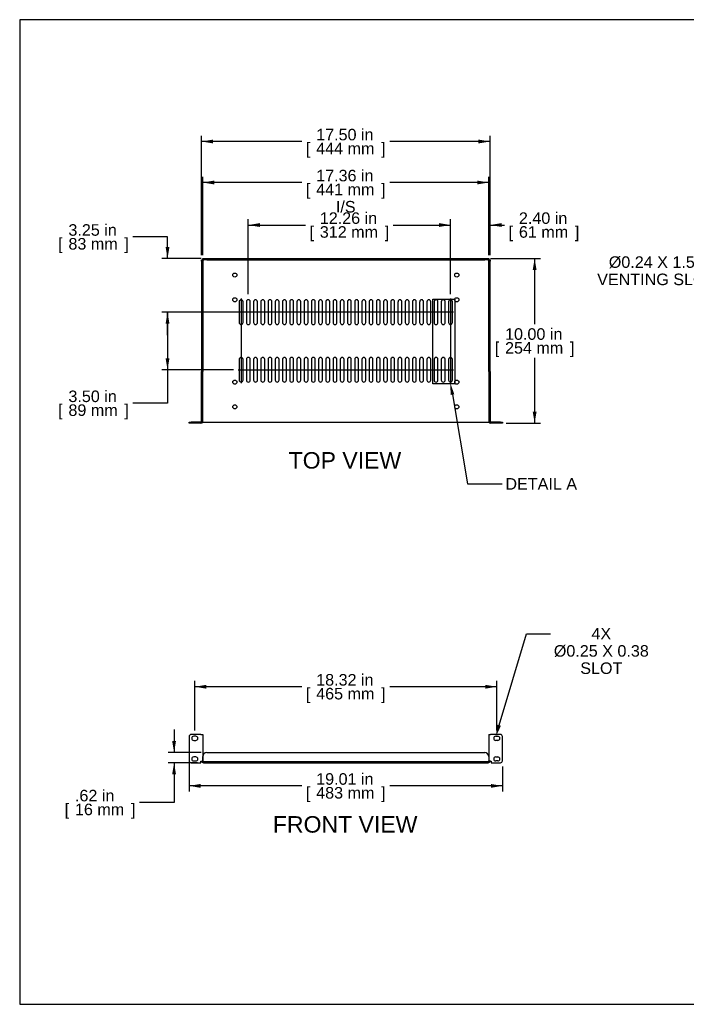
# Model space of a CAD drawing. Header units: inches. Extents: x 0 to 80.9, y 0 to 59.8.
# Tile 1 of 14: x 0 to 40.4, y 0 to 59.8. Entities that reach past the tile are written whole.
import ezdxf
from ezdxf import colors
from ezdxf.entities.mleader import LeaderData, LeaderLine
from ezdxf.enums import TextEntityAlignment as Align
from ezdxf.lldxf.tags import DXFTag
from ezdxf.math import Vec2, Vec3

# ---------------------------------------------------------------- set-up
doc = ezdxf.new("R2010")
doc.units = ezdxf.units.IN
doc.header["$MEASUREMENT"] = 0
doc.layers.add('COM56026-3', color=7, linetype='Continuous')
doc.layers.add('Default', color=7, linetype='Continuous')
doc.styles.add('SEACAD_Arial', font='arial.ttf')
tags = doc.linetypes.add('CENTER2', pattern=[1.125, 0.75, -0.125, 0.125, -0.125]).pattern_tags.tags
tags[10:11] = [DXFTag(74, 4), DXFTag(75, 0), DXFTag(340, '0'), DXFTag(46, 0.0), DXFTag(50, 0.0), DXFTag(44, 0.0), DXFTag(45, 0.0)]
tags[8:9] = [DXFTag(74, 4), DXFTag(75, 0), DXFTag(340, '0'), DXFTag(46, 0.0), DXFTag(50, 0.0), DXFTag(44, 0.0), DXFTag(45, 0.0)]
tags[6:7] = [DXFTag(74, 4), DXFTag(75, 0), DXFTag(340, '0'), DXFTag(46, 0.0), DXFTag(50, 0.0), DXFTag(44, 0.0), DXFTag(45, 0.0)]
tags[4:5] = [DXFTag(74, 4), DXFTag(75, 0), DXFTag(340, '0'), DXFTag(46, 0.0), DXFTag(50, 0.0), DXFTag(44, 0.0), DXFTag(45, 0.0)]
doc.dimstyles.new('WEB', dxfattribs={"dimtxt": 0.7, "dimasz": 0.7, "dimexe": 0.35, "dimexo": 0.35, "dimgap": 0.35, "dimtad": 0, "dimtih": 1, "dimtoh": 1, "dimzin": 4, "dimdsep": 46, "dimtxsty": 'SEACAD_Arial', "dimblk1": '_SE_FILLED', "dimblk2": '_SE_FILLED', "dimsah": 1, "dimcen": 0.35, "dimadec": 0, "dimazin": 0, "dimtfac": 1, "dimtdec": 0, "dimtofl": 0, "dimtmove": 0, "dimatfit": 3, "dimfxl": 1, "dimtolj": 1, "dimtzin": 4, "dimarcsym": 0})

# ---------------------------------------------------------------- blocks, each defined once
blk = doc.blocks.new('SEANNOT_GROUP4')
at = {"layer": 'Default', "color": 7, "linetype": 'CENTER2'}
blk.add_line((26.134, 42.845), (26.134, 37.708), dxfattribs=at)
blk = doc.blocks.new('SEANNOT_GROUP5')
at = {"layer": 'Default', "color": 7, "linetype": 'CENTER2'}
blk.add_line((13.432, 42.845), (13.432, 37.708), dxfattribs=at)
blk = doc.blocks.new('SEANNOT_GROUP6')
at = {"layer": 'Default', "color": 7, "linetype": 'CENTER2'}
blk.add_line((13.246, 38.527), (26.32, 38.527), dxfattribs=at)
blk = doc.blocks.new('SEANNOT_GROUP7')
at = {"layer": 'Default', "color": 7, "linetype": 'CENTER2'}
blk.add_line((26.32, 42.027), (13.246, 42.027), dxfattribs=at)
blk = doc.blocks.new('SE2')
at = {"layer": 'COM56026-3', "color": 7, "linetype": 'Continuous'}
for p, q in [((10.28, 16.257), (10.28, 14.789)), ((10.997, 16.382), (10.405, 16.382)), ((10.685, 16.273), (10.56, 16.273)), ((10.997, 16.382), (11.105, 16.382)), ((11.105, 16.382), (11.105, 14.772)), ((28.461, 16.382), (28.569, 16.382)), ((28.461, 16.382), (28.461, 14.772)), ((29.161, 16.382), (28.569, 16.382)), ((28.88, 16.273), (29.005, 16.273)), ((29.286, 14.789), (29.286, 16.257)), ((10.56, 16.023), (10.685, 16.023)), ((29.005, 16.023), (28.88, 16.023)), ((10.685, 15.023), (10.56, 15.023)), ((11.105, 14.781), (11.105, 15.039)), ((11.355, 15.289), (28.211, 15.289)), ((28.461, 15.039), (28.461, 14.781)), ((28.88, 15.023), (29.005, 15.023)), ((10.405, 14.664), (10.98, 14.664)), ((10.56, 14.773), (10.685, 14.773)), ((10.98, 14.664), (10.98, 14.772)), ((10.98, 14.772), (10.997, 14.772)), ((10.997, 14.772), (11.105, 14.772)), ((11.033, 14.772), (11.105, 14.772)), ((11.033, 14.772), (11.033, 14.772)), ((11.105, 14.772), (11.105, 14.772)), ((11.141, 14.736), (28.425, 14.736)), ((11.141, 14.664), (28.425, 14.664)), ((28.533, 14.772), (28.461, 14.772)), ((28.569, 14.772), (28.461, 14.772)), ((28.461, 14.772), (28.461, 14.772)), ((28.533, 14.772), (28.533, 14.772)), ((28.569, 14.772), (28.603, 14.772)), ((28.603, 14.772), (28.603, 14.664)), ((28.603, 14.664), (29.161, 14.664)), ((29.005, 14.773), (28.88, 14.773))]:
    blk.add_line(p, q, dxfattribs=at)
for centre, radius, start, end in [((10.405, 16.257), 0.125, 90, 180), ((10.56, 16.148), 0.125, 90, 270), ((10.685, 16.148), 0.125, 270, 90), ((28.88, 16.148), 0.125, 90, 270), ((29.005, 16.148), 0.125, 270, 90), ((29.161, 16.257), 0.125, 0, 90), ((10.56, 14.898), 0.125, 90, 270), ((10.685, 14.898), 0.125, 270, 90), ((11.355, 15.039), 0.25, 90, 180), ((28.211, 15.039), 0.25, 0, 90), ((28.88, 14.898), 0.125, 90, 270), ((29.005, 14.898), 0.125, 270, 90), ((10.405, 14.789), 0.125, 180, 270), ((11.141, 14.772), 0.108, 180, 270), ((11.095, 14.727), 0.055, 55.83882, 79.95932), ((11.141, 14.772), 0.036, 180, 270), ((11.141, 14.772), 0.0358, 261.84519, 270), ((28.425, 14.772), 0.036, 270, 0), ((28.425, 14.772), 0.108, 270, 0), ((28.425, 14.772), 0.0358, 270, 278.15481), ((28.47, 14.727), 0.055, 100.04068, 124.16118), ((29.161, 14.789), 0.125, 270, 0)]:
    blk.add_arc(centre, radius, start, end, dxfattribs=at)
for points, knots in [([(11.126, 14.772), (11.132, 14.77), (11.136, 14.767), (11.145, 14.76), (11.148, 14.755), (11.151, 14.746), (11.15, 14.742), (11.145, 14.738), (11.141, 14.737), (11.136, 14.736)], [0, 0, 0, 0, 0.25, 0.25, 0.5, 0.5, 0.75, 0.75, 1, 1, 1, 1]), ([(28.43, 14.736), (28.425, 14.737), (28.421, 14.738), (28.417, 14.741), (28.416, 14.743), (28.415, 14.746), (28.415, 14.748), (28.417, 14.753), (28.418, 14.755), (28.421, 14.759), (28.423, 14.761), (28.429, 14.767), (28.434, 14.77), (28.44, 14.772)], [0, 0, 0, 0, 0.25, 0.25, 0.375, 0.375, 0.5, 0.5, 0.625, 0.625, 0.75, 0.75, 1, 1, 1, 1])]:
    blk.add_open_spline(points, degree=3, knots=knots, dxfattribs=at)
for points in [[(11.126, 14.772), (11.134, 14.762), (11.14, 14.75), (11.143, 14.738)], [(28.422, 14.738), (28.426, 14.75), (28.431, 14.762), (28.44, 14.772)]]:
    blk.add_open_spline(points, degree=3, dxfattribs=at)
blk = doc.blocks.new('SE3')
at = {"layer": 'COM56026-3', "color": 7, "linetype": 'Continuous'}
for p, q in [((11.033, 45.205), (11.105, 45.205)), ((11.033, 45.128), (11.033, 45.205)), ((11.105, 45.128), (11.033, 45.128)), ((11.033, 45.128), (11.033, 38.424)), ((11.105, 45.277), (11.355, 45.277)), ((11.105, 45.205), (11.105, 45.277)), ((11.105, 45.205), (11.105, 45.128)), ((11.355, 45.205), (11.105, 45.205)), ((11.105, 45.128), (11.105, 38.424)), ((11.136, 45.174), (11.132, 45.177)), ((11.136, 45.174), (11.132, 45.177)), ((11.136, 45.174), (11.141, 45.169)), ((11.136, 45.174), (11.141, 45.169)), ((11.355, 45.277), (28.211, 45.277)), ((11.355, 45.205), (28.211, 45.205)), ((28.211, 45.277), (28.461, 45.277)), ((28.461, 45.205), (28.211, 45.205)), ((28.43, 45.174), (28.425, 45.169)), ((28.43, 45.174), (28.425, 45.169)), ((28.43, 45.174), (28.434, 45.177)), ((28.43, 45.174), (28.434, 45.177)), ((28.461, 45.277), (28.461, 45.205)), ((28.461, 45.205), (28.533, 45.205)), ((28.461, 45.128), (28.461, 45.205)), ((28.533, 45.128), (28.461, 45.128)), ((28.461, 38.424), (28.461, 45.128)), ((28.533, 45.205), (28.533, 45.128)), ((28.533, 38.424), (28.533, 45.128)), ((13.314, 42.659), (13.314, 41.394)), ((13.549, 41.394), (13.549, 42.659)), ((13.752, 42.659), (13.752, 41.394)), ((13.987, 41.394), (13.987, 42.659)), ((14.19, 42.659), (14.19, 41.394)), ((14.425, 41.394), (14.425, 42.659)), ((14.628, 42.659), (14.628, 41.394)), ((14.863, 41.394), (14.863, 42.659)), ((15.066, 42.659), (15.066, 41.394)), ((15.301, 41.394), (15.301, 42.659)), ((15.504, 42.659), (15.504, 41.394)), ((15.739, 41.394), (15.739, 42.659)), ((15.942, 42.659), (15.942, 41.394)), ((16.177, 41.394), (16.177, 42.659)), ((16.38, 42.659), (16.38, 41.394)), ((16.615, 41.394), (16.615, 42.659)), ((16.818, 42.659), (16.818, 41.394)), ((17.053, 41.394), (17.053, 42.659)), ((17.256, 42.659), (17.256, 41.394)), ((17.491, 41.394), (17.491, 42.659)), ((17.694, 42.659), (17.694, 41.394)), ((17.929, 41.394), (17.929, 42.659)), ((18.132, 42.659), (18.132, 41.394)), ((18.367, 41.394), (18.367, 42.659)), ((18.57, 42.659), (18.57, 41.394)), ((18.805, 41.394), (18.805, 42.659)), ((19.008, 42.659), (19.008, 41.394)), ((19.243, 41.394), (19.243, 42.659)), ((19.446, 42.659), (19.446, 41.394)), ((19.681, 41.394), (19.681, 42.659)), ((19.884, 42.659), (19.884, 41.394)), ((20.119, 41.394), (20.119, 42.659)), ((20.322, 42.659), (20.322, 41.394)), ((20.557, 41.394), (20.557, 42.659)), ((20.76, 42.659), (20.76, 41.394)), ((20.995, 41.394), (20.995, 42.659)), ((21.198, 42.659), (21.198, 41.394)), ((21.433, 41.394), (21.433, 42.659)), ((21.636, 42.659), (21.636, 41.394)), ((21.871, 41.394), (21.871, 42.659)), ((22.074, 42.659), (22.074, 41.394)), ((22.309, 41.394), (22.309, 42.659)), ((22.512, 42.659), (22.512, 41.394)), ((22.747, 41.394), (22.747, 42.659)), ((22.95, 42.659), (22.95, 41.394)), ((23.185, 41.394), (23.185, 42.659)), ((23.388, 42.659), (23.388, 41.394)), ((23.623, 41.394), (23.623, 42.659)), ((23.826, 42.659), (23.826, 41.394)), ((24.061, 41.394), (24.061, 42.659)), ((24.264, 42.659), (24.264, 41.394)), ((24.499, 41.394), (24.499, 42.659)), ((24.702, 42.659), (24.702, 41.394)), ((24.937, 41.394), (24.937, 42.659)), ((25.14, 42.659), (25.14, 41.394)), ((25.375, 41.394), (25.375, 42.659)), ((25.578, 42.659), (25.578, 41.394)), ((25.813, 41.394), (25.813, 42.659)), ((26.016, 42.659), (26.016, 41.394)), ((26.251, 41.394), (26.251, 42.659)), ((13.314, 39.159), (13.314, 37.894)), ((13.549, 37.894), (13.549, 39.159)), ((13.752, 39.159), (13.752, 37.894)), ((13.987, 37.894), (13.987, 39.159)), ((14.19, 39.159), (14.19, 37.894)), ((14.425, 37.894), (14.425, 39.159)), ((14.628, 39.159), (14.628, 37.894)), ((14.863, 37.894), (14.863, 39.159)), ((15.066, 39.159), (15.066, 37.894)), ((15.301, 37.894), (15.301, 39.159)), ((15.504, 39.159), (15.504, 37.894)), ((15.739, 37.894), (15.739, 39.159)), ((15.942, 39.159), (15.942, 37.894)), ((16.177, 37.894), (16.177, 39.159)), ((16.38, 39.159), (16.38, 37.894)), ((16.615, 37.894), (16.615, 39.159)), ((16.818, 39.159), (16.818, 37.894)), ((17.053, 37.894), (17.053, 39.159)), ((17.256, 39.159), (17.256, 37.894)), ((17.491, 37.894), (17.491, 39.159)), ((17.694, 39.159), (17.694, 37.894)), ((17.929, 37.894), (17.929, 39.159)), ((18.132, 39.159), (18.132, 37.894)), ((18.367, 37.894), (18.367, 39.159)), ((18.57, 39.159), (18.57, 37.894)), ((18.805, 37.894), (18.805, 39.159)), ((19.008, 39.159), (19.008, 37.894)), ((19.243, 37.894), (19.243, 39.159)), ((19.446, 39.159), (19.446, 37.894)), ((19.681, 37.894), (19.681, 39.159)), ((19.884, 39.159), (19.884, 37.894)), ((20.119, 37.894), (20.119, 39.159)), ((20.322, 39.159), (20.322, 37.894)), ((20.557, 37.894), (20.557, 39.159)), ((20.76, 39.159), (20.76, 37.894)), ((20.995, 37.894), (20.995, 39.159)), ((21.198, 39.159), (21.198, 37.894)), ((21.433, 37.894), (21.433, 39.159)), ((21.636, 39.159), (21.636, 37.894)), ((21.871, 37.894), (21.871, 39.159)), ((22.074, 39.159), (22.074, 37.894)), ((22.309, 37.894), (22.309, 39.159)), ((22.512, 39.159), (22.512, 37.894)), ((22.747, 37.894), (22.747, 39.159)), ((22.95, 39.159), (22.95, 37.894)), ((23.185, 37.894), (23.185, 39.159)), ((23.388, 39.159), (23.388, 37.894)), ((23.623, 37.894), (23.623, 39.159)), ((23.826, 39.159), (23.826, 37.894)), ((24.061, 37.894), (24.061, 39.159)), ((24.264, 39.159), (24.264, 37.894)), ((24.499, 37.894), (24.499, 39.159)), ((24.702, 39.159), (24.702, 37.894)), ((24.937, 37.894), (24.937, 39.159)), ((25.14, 39.159), (25.14, 37.894)), ((25.375, 37.894), (25.375, 39.159)), ((25.578, 39.159), (25.578, 37.894)), ((25.813, 37.894), (25.813, 39.159)), ((26.016, 39.159), (26.016, 37.894)), ((26.251, 37.894), (26.251, 39.159)), ((11.105, 38.424), (11.033, 38.424)), ((11.033, 35.385), (11.033, 38.424)), ((11.105, 35.385), (11.105, 38.424)), ((28.461, 38.424), (28.461, 35.385)), ((28.461, 38.424), (28.533, 38.424)), ((28.533, 38.424), (28.533, 35.385)), ((10.28, 35.277), (10.28, 35.349)), ((10.28, 35.349), (10.405, 35.349)), ((10.405, 35.277), (10.28, 35.277)), ((10.997, 35.349), (10.405, 35.349)), ((10.997, 35.277), (10.405, 35.277)), ((11.099, 35.349), (11.105, 35.349)), ((11.105, 35.349), (11.141, 35.349)), ((11.141, 35.349), (28.425, 35.349)), ((28.425, 35.349), (28.461, 35.349)), ((28.467, 35.349), (28.461, 35.349)), ((29.161, 35.349), (28.569, 35.349)), ((29.161, 35.277), (28.569, 35.277)), ((29.161, 35.349), (29.286, 35.349)), ((29.286, 35.277), (29.161, 35.277)), ((29.286, 35.349), (29.286, 35.277))]:
    blk.add_line(p, q, dxfattribs=at)
for centre in [(13.049, 44.277), (26.517, 44.277), (13.049, 42.777), (26.517, 42.777), (13.049, 37.777), (26.517, 37.777), (13.049, 36.277), (26.517, 36.277)]:
    blk.add_circle(centre, 0.125, dxfattribs=at)
for centre, radius, start, end in [((13.432, 42.659), 0.117, 0, 180), ((13.87, 42.659), 0.117, 0, 180), ((14.308, 42.659), 0.117, 0, 180), ((14.746, 42.659), 0.117, 0, 180), ((15.184, 42.659), 0.117, 0, 180), ((15.622, 42.659), 0.117, 0, 180), ((16.06, 42.659), 0.117, 0, 180), ((16.498, 42.659), 0.117, 0, 180), ((16.936, 42.659), 0.117, 0, 180), ((17.374, 42.659), 0.117, 0, 180), ((17.812, 42.659), 0.117, 0, 180), ((18.25, 42.659), 0.117, 0, 180), ((18.688, 42.659), 0.117, 0, 180), ((19.126, 42.659), 0.117, 0, 180), ((19.564, 42.659), 0.117, 0, 180), ((20.002, 42.659), 0.117, 0, 180), ((20.44, 42.659), 0.117, 0, 180), ((20.878, 42.659), 0.117, 0, 180), ((21.316, 42.659), 0.117, 0, 180), ((21.754, 42.659), 0.117, 0, 180), ((22.192, 42.659), 0.117, 0, 180), ((22.63, 42.659), 0.117, 0, 180), ((23.068, 42.659), 0.117, 0, 180), ((23.506, 42.659), 0.117, 0, 180), ((23.944, 42.659), 0.117, 0, 180), ((24.382, 42.659), 0.117, 0, 180), ((24.82, 42.659), 0.117, 0, 180), ((25.258, 42.659), 0.117, 0, 180), ((25.696, 42.659), 0.117, 0, 180), ((26.134, 42.659), 0.117, 0, 180), ((13.432, 41.394), 0.118, 180, 0), ((13.87, 41.394), 0.118, 180, 0), ((14.308, 41.394), 0.118, 180, 0), ((14.746, 41.394), 0.118, 180, 0), ((15.184, 41.394), 0.118, 180, 0), ((15.622, 41.394), 0.118, 180, 0), ((16.06, 41.394), 0.118, 180, 0), ((16.498, 41.394), 0.118, 180, 0), ((16.936, 41.394), 0.118, 180, 0), ((17.374, 41.394), 0.118, 180, 0), ((17.812, 41.394), 0.118, 180, 0), ((18.25, 41.394), 0.118, 180, 0), ((18.688, 41.394), 0.118, 180, 0), ((19.126, 41.394), 0.118, 180, 0), ((19.564, 41.394), 0.118, 180, 0), ((20.002, 41.394), 0.118, 180, 0), ((20.44, 41.394), 0.118, 180, 0), ((20.878, 41.394), 0.118, 180, 0), ((21.316, 41.394), 0.118, 180, 0), ((21.754, 41.394), 0.118, 180, 0), ((22.192, 41.394), 0.118, 180, 0), ((22.63, 41.394), 0.118, 180, 0), ((23.068, 41.394), 0.118, 180, 0), ((23.506, 41.394), 0.118, 180, 0), ((23.944, 41.394), 0.118, 180, 0), ((24.382, 41.394), 0.118, 180, 0), ((24.82, 41.394), 0.118, 180, 0), ((25.258, 41.394), 0.118, 180, 0), ((25.696, 41.394), 0.118, 180, 0), ((26.134, 41.394), 0.118, 180, 0), ((13.432, 39.159), 0.117, 0, 180), ((13.87, 39.159), 0.117, 0, 180), ((14.308, 39.159), 0.117, 0, 180), ((14.746, 39.159), 0.117, 0, 180), ((15.184, 39.159), 0.117, 0, 180), ((15.622, 39.159), 0.117, 0, 180), ((16.06, 39.159), 0.117, 0, 180), ((16.498, 39.159), 0.117, 0, 180), ((16.936, 39.159), 0.117, 0, 180), ((17.374, 39.159), 0.117, 0, 180), ((17.812, 39.159), 0.117, 0, 180), ((18.25, 39.159), 0.117, 0, 180), ((18.688, 39.159), 0.117, 0, 180), ((19.126, 39.159), 0.117, 0, 180), ((19.564, 39.159), 0.117, 0, 180), ((20.002, 39.159), 0.117, 0, 180), ((20.44, 39.159), 0.117, 0, 180), ((20.878, 39.159), 0.117, 0, 180), ((21.316, 39.159), 0.117, 0, 180), ((21.754, 39.159), 0.117, 0, 180), ((22.192, 39.159), 0.117, 0, 180), ((22.63, 39.159), 0.117, 0, 180), ((23.068, 39.159), 0.117, 0, 180), ((23.506, 39.159), 0.117, 0, 180), ((23.944, 39.159), 0.117, 0, 180), ((24.382, 39.159), 0.117, 0, 180), ((24.82, 39.159), 0.117, 0, 180), ((25.258, 39.159), 0.117, 0, 180), ((25.696, 39.159), 0.117, 0, 180), ((26.134, 39.159), 0.117, 0, 180), ((13.432, 37.894), 0.118, 180, 0), ((13.87, 37.894), 0.118, 180, 0), ((14.308, 37.894), 0.118, 180, 0), ((14.746, 37.894), 0.118, 180, 0), ((15.184, 37.894), 0.118, 180, 0), ((15.622, 37.894), 0.118, 180, 0), ((16.06, 37.894), 0.118, 180, 0), ((16.498, 37.894), 0.118, 180, 0), ((16.936, 37.894), 0.118, 180, 0), ((17.374, 37.894), 0.118, 180, 0), ((17.812, 37.894), 0.118, 180, 0), ((18.25, 37.894), 0.118, 180, 0), ((18.688, 37.894), 0.118, 180, 0), ((19.126, 37.894), 0.118, 180, 0), ((19.564, 37.894), 0.118, 180, 0), ((20.002, 37.894), 0.118, 180, 0), ((20.44, 37.894), 0.118, 180, 0), ((20.878, 37.894), 0.118, 180, 0), ((21.316, 37.894), 0.118, 180, 0), ((21.754, 37.894), 0.118, 180, 0), ((22.192, 37.894), 0.118, 180, 0), ((22.63, 37.894), 0.118, 180, 0), ((23.068, 37.894), 0.118, 180, 0), ((23.506, 37.894), 0.118, 180, 0), ((23.944, 37.894), 0.118, 180, 0), ((24.382, 37.894), 0.118, 180, 0), ((24.82, 37.894), 0.118, 180, 0), ((25.258, 37.894), 0.118, 180, 0), ((25.696, 37.894), 0.118, 180, 0), ((26.134, 37.894), 0.118, 180, 0), ((10.997, 35.385), 0.036, 270, 0), ((10.997, 35.385), 0.108, 270, 0), ((28.569, 35.385), 0.108, 180, 270), ((28.569, 35.385), 0.036, 180, 270)]:
    blk.add_arc(centre, radius, start, end, dxfattribs=at)
for points, knots in [([(11.136, 45.174), (11.133, 45.169), (11.129, 45.165), (11.122, 45.161), (11.12, 45.16), (11.116, 45.159), (11.114, 45.159), (11.11, 45.16), (11.109, 45.162), (11.107, 45.165), (11.106, 45.167), (11.105, 45.173), (11.105, 45.178), (11.105, 45.183)], [0, 0, 0, 0, 0.25, 0.25, 0.375, 0.375, 0.5, 0.5, 0.625, 0.625, 0.75, 0.75, 1, 1, 1, 1]), ([(11.132, 45.177), (11.126, 45.174), (11.12, 45.171), (11.111, 45.168), (11.109, 45.167), (11.107, 45.166)], [0, 0, 0, 0, 0.125, 0.125, 0.1674801, 0.1674801, 0.1674801, 0.1674801]), ([(11.126, 45.205), (11.132, 45.205), (11.136, 45.204), (11.145, 45.203), (11.148, 45.201), (11.15, 45.196), (11.151, 45.194), (11.15, 45.19), (11.149, 45.187), (11.145, 45.181), (11.141, 45.177), (11.136, 45.174)], [0, 0, 0, 0, 0.25, 0.25, 0.5, 0.5, 0.625, 0.625, 0.75, 0.75, 1, 1, 1, 1]), ([(11.143, 45.203), (11.143, 45.2), (11.142, 45.198), (11.139, 45.19), (11.136, 45.183), (11.132, 45.177)], [0.8317434, 0.8317434, 0.8317434, 0.8317434, 0.875, 0.875, 1, 1, 1, 1]), ([(28.43, 45.174), (28.425, 45.177), (28.421, 45.181), (28.417, 45.187), (28.416, 45.19), (28.415, 45.194), (28.415, 45.196), (28.417, 45.199), (28.418, 45.2), (28.421, 45.202), (28.423, 45.203), (28.429, 45.204), (28.434, 45.205), (28.44, 45.205)], [0, 0, 0, 0, 0.25, 0.25, 0.375, 0.375, 0.5, 0.5, 0.625, 0.625, 0.75, 0.75, 1, 1, 1, 1]), ([(28.434, 45.177), (28.43, 45.183), (28.427, 45.19), (28.424, 45.198), (28.423, 45.201), (28.422, 45.203)], [0, 0, 0, 0, 0.125, 0.125, 0.1674801, 0.1674801, 0.1674801, 0.1674801]), ([(28.461, 45.183), (28.461, 45.178), (28.461, 45.173), (28.459, 45.165), (28.457, 45.161), (28.452, 45.159), (28.45, 45.159), (28.446, 45.16), (28.444, 45.161), (28.437, 45.165), (28.433, 45.169), (28.43, 45.174)], [0, 0, 0, 0, 0.25, 0.25, 0.5, 0.5, 0.625, 0.625, 0.75, 0.75, 1, 1, 1, 1]), ([(28.459, 45.166), (28.457, 45.167), (28.455, 45.168), (28.446, 45.171), (28.44, 45.174), (28.434, 45.177)], [0.8317434, 0.8317434, 0.8317434, 0.8317434, 0.875, 0.875, 1, 1, 1, 1])]:
    blk.add_open_spline(points, degree=3, knots=knots, dxfattribs=at)
blk = doc.blocks.new('DMBLK99')
at = {"layer": 'Default', "linetype": 'Continuous', "transparency": 16777216}
for points in [[(11.733, 52.504), (11.033, 52.387), (11.733, 52.27)], [(27.833, 52.504), (27.833, 52.27), (28.533, 52.387)]]:
    blk.add_hatch(color=7, dxfattribs=at).paths.add_polyline_path(points)
at = {"layer": 'Default', "color": 7, "linetype": 'Continuous', "transparency": 16777216}
for p, q in [((11.033, 45.478), (11.033, 52.737)), ((28.533, 45.478), (28.533, 52.737)), ((17.118, 52.387), (11.033, 52.387)), ((28.533, 52.387), (22.447, 52.387))]:
    blk.add_line(p, q, dxfattribs=at)
at = {"layer": 'Default', "color": 7, "linetype": 'Continuous', "transparency": 16777216, "style": 'SEACAD_Arial'}
for s, p in [('17.50 in', (17.987, 53.157)), ('[', (17.363, 52.317)), ('444 mm', (17.987, 52.317)), (']', (21.929, 52.317))]:
    blk.add_text(s, height=0.7, dxfattribs=at).set_placement(p, align=Align.TOP_LEFT)
blk = doc.blocks.new('_SE_FILLED')
at = {"color": 0}
blk.add_line((0, 0), (-1, 0), dxfattribs=at)
blk.add_solid([(0, 0), (-1, -0.1665), (-1, 0.1665), (0, 0)], dxfattribs=at)
blk = doc.blocks.new('DMBLK100')
at = {"layer": 'Default', "linetype": 'Continuous', "transparency": 16777216}
for points in [[(11.805, 50.014), (11.105, 49.898), (11.805, 49.781)], [(27.761, 50.014), (27.761, 49.781), (28.461, 49.898)]]:
    blk.add_hatch(color=7, dxfattribs=at).paths.add_polyline_path(points)
at = {"layer": 'Default', "color": 7, "linetype": 'Continuous', "transparency": 16777216}
for p, q in [((11.105, 45.478), (11.105, 50.248)), ((28.461, 45.478), (28.461, 50.248)), ((17.118, 49.898), (11.105, 49.898)), ((28.461, 49.898), (22.447, 49.898))]:
    blk.add_line(p, q, dxfattribs=at)
at = {"layer": 'Default', "color": 7, "linetype": 'Continuous', "transparency": 16777216, "style": 'SEACAD_Arial'}
for s, p in [('17.36 in', (17.987, 50.668)), ('[', (17.363, 49.828)), ('441 mm', (17.987, 49.828)), (']', (21.929, 49.828)), ('I/S', (19.182, 48.778))]:
    blk.add_text(s, height=0.7, dxfattribs=at).set_placement(p, align=Align.TOP_LEFT)
blk = doc.blocks.new('DMBLK101')
at = {"layer": 'Default', "linetype": 'Continuous', "transparency": 16777216}
for points in [[(14.57, 47.432), (13.87, 47.315), (14.57, 47.199)], [(25.434, 47.432), (25.434, 47.199), (26.134, 47.315)]]:
    blk.add_hatch(color=7, dxfattribs=at).paths.add_polyline_path(points)
at = {"layer": 'Default', "color": 7, "linetype": 'Continuous', "transparency": 16777216}
for p, q in [((13.87, 43.127), (13.87, 47.665)), ((13.87, 47.315), (17.337, 47.315)), ((22.666, 47.315), (26.134, 47.315)), ((26.134, 43.127), (26.134, 47.665))]:
    blk.add_line(p, q, dxfattribs=at)
at = {"layer": 'Default', "color": 7, "linetype": 'Continuous', "transparency": 16777216, "style": 'SEACAD_Arial'}
for s, p in [('12.26 in', (18.206, 48.085)), ('[', (17.582, 47.245)), ('312 mm', (18.206, 47.245)), (']', (22.148, 47.245))]:
    blk.add_text(s, height=0.7, dxfattribs=at).set_placement(p, align=Align.TOP_LEFT)
blk = doc.blocks.new('DMBLK102')
at = {"layer": 'Default', "linetype": 'Continuous', "transparency": 16777216}
for points in [[(8.851, 45.977), (8.968, 45.277), (9.085, 45.977)], [(8.851, 41.327), (9.085, 41.327), (8.968, 42.027)]]:
    blk.add_hatch(color=7, dxfattribs=at).paths.add_polyline_path(points)
at = {"layer": 'Default', "color": 7, "linetype": 'Continuous', "transparency": 16777216}
for p, q in [((8.968, 46.596), (6.868, 46.596)), ((8.968, 45.277), (8.968, 46.596)), ((11.005, 45.277), (8.618, 45.277)), ((13.402, 42.027), (8.618, 42.027)), ((8.968, 40.627), (8.968, 42.027))]:
    blk.add_line(p, q, dxfattribs=at)
at = {"layer": 'Default', "color": 7, "linetype": 'Continuous', "transparency": 16777216, "style": 'SEACAD_Arial'}
for s, p in [('3.25 in', (2.956, 47.366)), ('[', (2.332, 46.526)), ('83 mm', (2.956, 46.526)), (']', (6.349, 46.526))]:
    blk.add_text(s, height=0.7, dxfattribs=at).set_placement(p, align=Align.TOP_LEFT)
blk = doc.blocks.new('DMBLK103')
at = {"layer": 'Default', "linetype": 'Continuous', "transparency": 16777216}
for points in [[(8.851, 41.327), (9.085, 41.327), (8.968, 42.027)], [(8.851, 39.227), (8.968, 38.527), (9.085, 39.227)]]:
    blk.add_hatch(color=7, dxfattribs=at).paths.add_polyline_path(points)
at = {"layer": 'Default', "color": 7, "linetype": 'Continuous', "transparency": 16777216}
for p, q in [((13.402, 42.027), (8.618, 42.027)), ((8.968, 42.027), (8.968, 36.496)), ((12.964, 38.527), (8.618, 38.527)), ((8.968, 36.496), (6.868, 36.496))]:
    blk.add_line(p, q, dxfattribs=at)
at = {"layer": 'Default', "color": 7, "linetype": 'Continuous', "transparency": 16777216, "style": 'SEACAD_Arial'}
for s, p in [('3.50 in', (2.956, 37.266)), ('[', (2.332, 36.426)), (']', (6.349, 36.426)), ('89 mm', (2.956, 36.426))]:
    blk.add_text(s, height=0.7, dxfattribs=at).set_placement(p, align=Align.TOP_LEFT)
blk = doc.blocks.new('DMBLK104')
at = {"layer": 'Default', "linetype": 'Continuous', "transparency": 16777216}
for points in [[(25.434, 47.432), (25.434, 47.199), (26.134, 47.315)], [(29.233, 47.432), (28.533, 47.315), (29.233, 47.199)]]:
    blk.add_hatch(color=7, dxfattribs=at).paths.add_polyline_path(points)
at = {"layer": 'Default', "color": 7, "linetype": 'Continuous', "transparency": 16777216}
for p, q in [((24.734, 47.315), (26.134, 47.315)), ((26.134, 43.127), (26.134, 47.665)), ((28.533, 45.478), (28.533, 47.665)), ((28.533, 47.315), (29.418, 47.315))]:
    blk.add_line(p, q, dxfattribs=at)
at = {"layer": 'Default', "color": 7, "linetype": 'Continuous', "transparency": 16777216, "style": 'SEACAD_Arial'}
for s, p in [('2.40 in', (30.287, 48.085)), ('[', (29.663, 47.245)), ('61 mm', (30.287, 47.245)), (']', (33.681, 47.245))]:
    blk.add_text(s, height=0.7, dxfattribs=at).set_placement(p, align=Align.TOP_LEFT)
blk = doc.blocks.new('DMBLK105')
at = {"layer": 'Default', "linetype": 'Continuous', "transparency": 16777216}
for points in [[(31.357, 44.577), (31.24, 45.277), (31.124, 44.577)], [(31.357, 35.977), (31.124, 35.977), (31.24, 35.277)]]:
    blk.add_hatch(color=7, dxfattribs=at).paths.add_polyline_path(points)
at = {"layer": 'Default', "color": 7, "linetype": 'Continuous', "transparency": 16777216}
for p, q in [((28.561, 45.277), (31.59, 45.277)), ((31.24, 45.277), (31.24, 41.292)), ((31.24, 39.262), (31.24, 35.277)), ((29.511, 35.277), (31.59, 35.277))]:
    blk.add_line(p, q, dxfattribs=at)
at = {"layer": 'Default', "color": 7, "linetype": 'Continuous', "transparency": 16777216, "style": 'SEACAD_Arial'}
for s, p in [('10.00 in', (29.445, 41.047)), ('[', (28.821, 40.207)), ('254 mm', (29.445, 40.207)), (']', (33.386, 40.207))]:
    blk.add_text(s, height=0.7, dxfattribs=at).set_placement(p, align=Align.TOP_LEFT)
blk = doc.blocks.new('DMBLK107')
at = {"layer": 'Default', "linetype": 'Continuous', "transparency": 16777216}
for points in [[(10.98, 13.145), (10.98, 13.379), (10.28, 13.262)], [(28.586, 13.145), (29.286, 13.262), (28.586, 13.379)]]:
    blk.add_hatch(color=7, dxfattribs=at).paths.add_polyline_path(points)
at = {"layer": 'Default', "color": 7, "linetype": 'Continuous', "transparency": 16777216}
for p, q in [((10.28, 15.173), (10.28, 12.912)), ((29.286, 14.439), (29.286, 12.912)), ((17.118, 13.262), (10.28, 13.262)), ((29.286, 13.262), (22.447, 13.262))]:
    blk.add_line(p, q, dxfattribs=at)
at = {"layer": 'Default', "color": 7, "linetype": 'Continuous', "transparency": 16777216, "style": 'SEACAD_Arial'}
for s, p in [('19.01 in', (17.987, 14.032)), ('[', (17.363, 13.192)), ('483 mm', (17.987, 13.192)), (']', (21.929, 13.192))]:
    blk.add_text(s, height=0.7, dxfattribs=at).set_placement(p, align=Align.TOP_LEFT)
blk = doc.blocks.new('DMBLK108')
at = {"layer": 'Default', "linetype": 'Continuous', "transparency": 16777216}
for points in [[(11.323, 19.398), (10.623, 19.282), (11.323, 19.165)], [(28.243, 19.398), (28.243, 19.165), (28.943, 19.282)]]:
    blk.add_hatch(color=7, dxfattribs=at).paths.add_polyline_path(points)
at = {"layer": 'Default', "color": 7, "linetype": 'Continuous', "transparency": 16777216}
for p, q in [((10.623, 16.623), (10.623, 19.632)), ((17.118, 19.282), (10.623, 19.282)), ((28.943, 19.282), (22.447, 19.282)), ((28.943, 16.623), (28.943, 19.632))]:
    blk.add_line(p, q, dxfattribs=at)
at = {"layer": 'Default', "color": 7, "linetype": 'Continuous', "transparency": 16777216, "style": 'SEACAD_Arial'}
for s, p in [('18.32 in', (17.987, 20.052)), ('[', (17.363, 19.212)), ('465 mm', (17.987, 19.212)), (']', (21.929, 19.212))]:
    blk.add_text(s, height=0.7, dxfattribs=at).set_placement(p, align=Align.TOP_LEFT)
blk = doc.blocks.new('DMBLK109')
at = {"layer": 'Default', "linetype": 'Continuous', "transparency": 16777216}
for points in [[(9.248, 15.989), (9.365, 15.289), (9.481, 15.989)], [(9.248, 13.964), (9.481, 13.964), (9.365, 14.664)]]:
    blk.add_hatch(color=7, dxfattribs=at).paths.add_polyline_path(points)
at = {"layer": 'Default', "color": 7, "linetype": 'Continuous', "transparency": 16777216}
for p, q in [((9.365, 16.689), (9.365, 15.289)), ((11.005, 15.289), (9.015, 15.289)), ((10.791, 14.664), (9.015, 14.664)), ((9.365, 14.664), (9.365, 12.253)), ((9.365, 12.253), (7.265, 12.253))]:
    blk.add_line(p, q, dxfattribs=at)
at = {"layer": 'Default', "color": 7, "linetype": 'Continuous', "transparency": 16777216, "style": 'SEACAD_Arial'}
for s, p in [('.62 in', (3.352, 13.023)), ('[', (2.728, 12.183)), ('16 mm', (3.352, 12.183)), (']', (6.746, 12.183))]:
    blk.add_text(s, height=0.7, dxfattribs=at).set_placement(p, align=Align.TOP_LEFT)
blk = doc.blocks.new('SE6')
at = {"layer": 'Default', "color": 7, "linetype": 'CENTER2'}
for p, q in [((25.058, 42.824), (26.393, 42.824)), ((25.058, 37.677), (25.058, 42.824)), ((26.393, 42.824), (26.393, 37.677)), ((26.393, 37.677), (25.058, 37.677))]:
    blk.add_line(p, q, dxfattribs=at)

msp = doc.modelspace()

# ---------------------------------------------------------------- linework, layer by layer
at = {"layer": 'Default', "color": 7, "linetype": 'Continuous'}
for p, q in [((80, 59.783), (0, 59.783)), ((0, 59.783), (0, 0)), ((0, 0), (80, 0))]:
    msp.add_line(p, q, dxfattribs=at)

# ---------------------------------------------------------------- block references
at = {"layer": 'Default'}
for name in ['SE3', 'SEANNOT_GROUP5', 'SE6', 'SEANNOT_GROUP4', 'SEANNOT_GROUP7', 'SEANNOT_GROUP6', 'SE2']:
    msp.add_blockref(name, (0, 0), dxfattribs=at)

# ---------------------------------------------------------------- texts
at = {"layer": 'Default', "color": 7, "linetype": 'Continuous', "style": 'SEACAD_Arial'}
for s, p in [('TOP VIEW', (16.316, 33.527)), ('FRONT VIEW', (15.359, 11.424))]:
    msp.add_text(s, height=1, dxfattribs=at).set_placement(p, align=Align.TOP_LEFT)

# ---------------------------------------------------------------- dimensions: what is measured, and where the dimension line sits
at = {"layer": 'Default', "color": 7, "linetype": 'Continuous'}
for base, p1, p2, angle, text, picture, middle, dimtype in [((28.533, 52.387), (28.533, 45.128), (11.033, 45.128), 180, '\\A1;<>', 'DMBLK99', (19.783, 52.387), 161), ((28.461, 49.898), (28.461, 45.128), (11.105, 45.128), 180, '\\A1;<>\\PI/S', 'DMBLK100', (19.783, 49.898), 161), ((13.87, 47.315), (13.87, 42.777), (26.134, 42.777), 0, '\\A1;<>', 'DMBLK101', (20.002, 47.315), 161), ((8.968, 45.277), (13.752, 42.027), (11.355, 45.277), 90, '\\A1;<>', 'DMBLK102', (6.868, 46.596), 160), ((31.24, 35.277), (28.211, 45.277), (29.161, 35.277), 90, '\\A1;<>', 'DMBLK105', (31.24, 40.277), 160), ((8.968, 38.527), (13.752, 42.027), (13.314, 38.527), 90, '\\A1;<>', 'DMBLK103', (6.868, 36.496), 160), ((9.364767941, 14.664032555), (11.354997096, 15.289032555), (11.140918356, 14.664032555), 90, '\\A1;<>', 'DMBLK109', (7.264767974, 12.253285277), 160)]:
    dim = msp.add_linear_dim(base=base, p1=p1, p2=p2, angle=angle, text=text, dimstyle='WEB', dxfattribs=at)
    dim.commit()
    dim.dimension.update_dxf_attribs({"geometry": picture, "text_midpoint": middle, "dimtype": dimtype})
for base, p1, p2, picture, middle in [((28.533, 47.315), (26.134, 42.777), (28.533, 45.128), 'DMBLK104', (29.418, 47.315)), ((10.623, 19.282), (28.943, 16.273), (10.623, 16.273), 'DMBLK108', (19.783, 19.282)), ((10.28, 13.262), (29.286, 16.257), (10.28, 15.523), 'DMBLK107', (19.783, 13.262))]:
    dim = msp.add_linear_dim(base=base, p1=p1, p2=p2, text='\\A1;<>', dimstyle='WEB', dxfattribs=at)
    dim.commit()
    dim.dimension.update_dxf_attribs({"geometry": picture, "text_midpoint": middle, "dimtype": 160})

# ---------------------------------------------------------------- leaders
ml = msp.add_multileader_mtext('Standard', dxfattribs=at)
ml.set_content('{\\pxsm0.9;\\fArial|b0||i0||c0|p34;\\W1.;%%c0.24 X 1.50\\PVENTING SLOT\\P}', color=7)
ml.set_leader_properties()
ml.build(insert=Vec2(0, 0))
ml.multileader.update_dxf_attribs({"dogleg_length": 1.119, "arrow_head_size": 0.7})
ctx = ml.context
ctx.base_point, ctx.char_height, ctx.arrow_head_size, ctx.landing_gap_size = Vec3(34.958, 44.8), 0.7, 0.7, 0.245
ctx.text_align_type = 1
notes = []
notes.append((ctx, [(0, (1, 1, 0), (43.556, 45.06), (-1, 0), 1.119, [(0, [(45.52, 42.135)], 0, [])])]))
ctx.mtext.insert, ctx.mtext.alignment = Vec3(38.62, 45.416), 2
ml = msp.add_multileader_mtext('Standard', dxfattribs=at)
ml.set_content('{\\pxsm0.9;\\fArial|b0||i0||c0|p34;\\W1.;DETAIL A\\P}', color=7)
ml.set_leader_properties()
ml.build(insert=Vec2(0, 0))
ml.multileader.update_dxf_attribs({"dogleg_length": 2.1, "arrow_head_size": 0.7})
ctx = ml.context
ctx.base_point, ctx.char_height, ctx.arrow_head_size, ctx.landing_gap_size = Vec3(29.415, 31.34), 0.7, 0.7, 0.245
ctx.text_align_type = 1
notes.append((ctx, [(0, (1, 1, 0), (27.16, 31.6), (1, 0), 2.1, [(0, [(26.134, 37.708)], 0, [])])]))
ctx.mtext.insert, ctx.mtext.alignment = Vec3(31.64, 31.95), 2
ml = msp.add_multileader_mtext('Standard', dxfattribs=at)
ml.set_content('{\\pxsm0.9;\\fArial|b0||i0||c0|p34;\\W1.;4X\\P%%c0.25 X 0.38\\PSLOT\\P}', color=7)
ml.set_leader_properties()
ml.build(insert=Vec2(0, 0))
ml.multileader.update_dxf_attribs({"dogleg_length": 1.447, "arrow_head_size": 0.7})
ctx = ml.context
ctx.base_point, ctx.char_height, ctx.arrow_head_size, ctx.landing_gap_size = Vec3(32.357, 22.242), 0.7, 0.7, 0.245
ctx.text_align_type = 1
notes.append((ctx, [(0, (1, 1, 0), (30.756, 22.502), (1, 0), 1.447, [(0, [(28.887, 16.273)], 0, [])])]))
ctx.mtext.insert, ctx.mtext.alignment = Vec3(35.285, 22.858), 2
for ctx, leaders in notes:
    for number, flags, end, landing, length, lines in leaders:
        leader = LeaderData()
        leader.index, (leader.has_last_leader_line, leader.has_dogleg_vector, leader.attachment_direction) = number, flags
        leader.last_leader_point, leader.dogleg_vector, leader.dogleg_length = Vec3(end), Vec3(landing), length
        for number, points, colour, breaks in lines:
            line = LeaderLine()
            line.index, line.vertices, line.color, line.breaks = number, Vec3.list(points), colors.encode_raw_color(colour), breaks
            leader.lines.append(line)
        ctx.leaders.append(leader)

doc.saveas('drawing.dxf')
